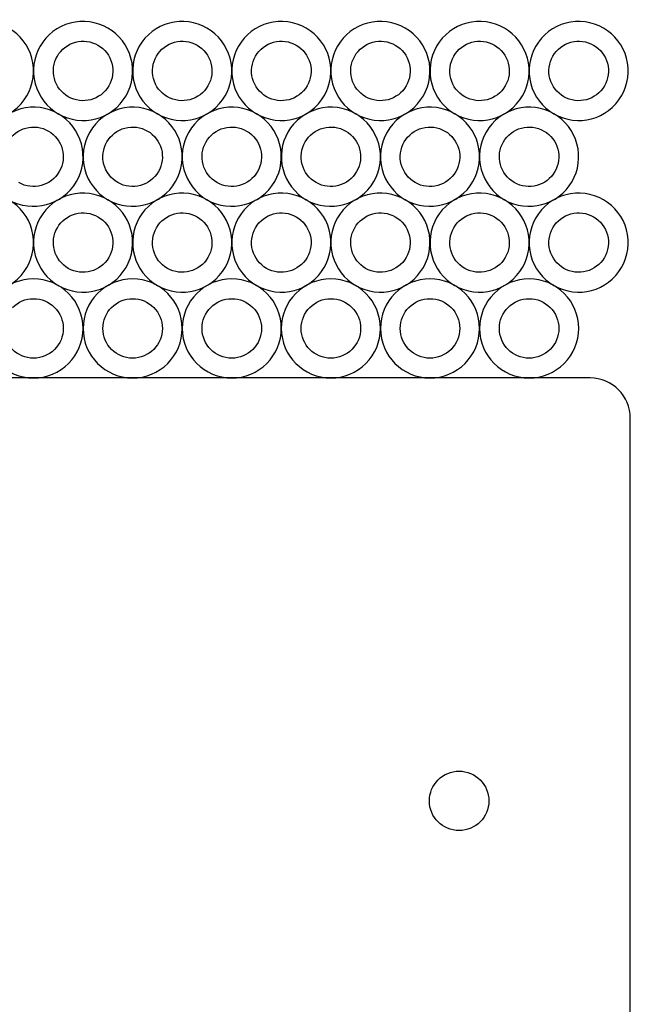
# Model space of a CAD drawing. Extents: x 0.7 to 99.3, y 0 to 99.4.
# Tile 4 of 4: x 68.5 to 99.3, y 49.7 to 99.4. Entities that reach past the tile are written whole.
import ezdxf

# ---------------------------------------------------------------- set-up
doc = ezdxf.new("R2010")
doc.units = 0
doc.layers.get('0').update_dxf_attribs({"linetype": 'CONTINUOUS'})

msp = doc.modelspace()

# ---------------------------------------------------------------- linework, layer by layer
at = {"color": 7}
for p, q in [((69.505432, 98.020433), (69.505432, 98.020433)), ((74.505535, 98.020433), (74.505535, 98.020433)), ((79.505638, 98.020433), (79.505638, 98.020433)), ((84.505741, 98.020433), (84.505741, 98.020433)), ((89.505844, 98.020433), (89.505844, 98.020433)), ((94.505947, 98.020433), (94.505947, 98.020433)), ((70.371375, 97.52048), (70.371375, 97.52048)), ((75.371477, 97.52048), (75.371477, 97.52048)), ((80.37158, 97.52048), (80.37158, 97.52048)), ((85.371683, 97.52048), (85.371683, 97.52048)), ((90.371786, 97.52048), (90.371786, 97.52048)), ((95.371889, 97.52048), (95.371889, 97.52048)), ((72.005469, 93.690227), (72.005469, 93.690227)), ((77.005572, 93.690227), (77.005572, 93.690227)), ((82.005675, 93.690227), (82.005675, 93.690227)), ((87.005778, 93.690227), (87.005778, 93.690227)), ((92.005881, 93.690227), (92.005881, 93.690227)), ((72.871412, 93.190274), (72.871412, 93.190274)), ((77.871515, 93.190274), (77.871515, 93.190274)), ((82.871618, 93.190274), (82.871618, 93.190274)), ((87.871721, 93.190274), (87.871721, 93.190274)), ((92.871823, 93.190274), (92.871823, 93.190274)), ((69.505432, 89.360035), (69.505432, 89.360035)), ((74.505535, 89.360035), (74.505535, 89.360035)), ((79.505638, 89.360035), (79.505638, 89.360035)), ((84.505741, 89.360035), (84.505741, 89.360035)), ((89.505844, 89.360035), (89.505844, 89.360035)), ((94.505947, 89.360035), (94.505947, 89.360035)), ((70.371375, 88.860082), (70.371375, 88.860082)), ((75.371477, 88.860082), (75.371477, 88.860082)), ((80.37158, 88.860082), (80.37158, 88.860082)), ((85.371683, 88.860082), (85.371683, 88.860082)), ((90.371786, 88.860082), (90.371786, 88.860082)), ((95.371889, 88.860082), (95.371889, 88.860082)), ((69.17031, 86.280087), (69.17031, 86.280087)), ((74.170413, 86.280087), (74.170413, 86.280087)), ((79.170516, 86.280087), (79.170516, 86.280087)), ((84.170619, 86.280087), (84.170619, 86.280087)), ((89.170722, 86.280087), (89.170722, 86.280087)), ((94.170825, 86.280087), (94.170825, 86.280087)), ((69.17031, 85.280182), (69.17031, 85.280182)), ((74.170413, 85.280182), (74.170413, 85.280182)), ((79.170516, 85.280182), (79.170516, 85.280182)), ((84.170619, 85.280182), (84.170619, 85.280182)), ((89.170722, 85.280182), (89.170722, 85.280182)), ((94.170825, 85.280182), (94.170825, 85.280182)), ((97.244112, 81.280012), (2.755887, 81.280012)), ((99.275889, 2.031788), (99.275889, 79.247674)), ((90.640002, 61.443966), (90.640002, 61.443966))]:
    msp.add_line(p, q, dxfattribs=at)
for points in [[(72.920925, 98.935611), (72.346662, 99.267258), (71.664159, 99.357155), (71.023605, 99.185519)], [(77.921028, 98.935611), (77.346765, 99.267258), (76.664262, 99.357155), (76.023708, 99.185519)], [(82.921131, 98.935611), (82.346868, 99.267258), (81.664365, 99.357155), (81.023811, 99.185519)], [(87.921234, 98.935611), (87.34697, 99.267258), (86.664468, 99.357155), (86.023914, 99.185519)], [(92.921336, 98.935611), (92.347073, 99.267258), (91.664571, 99.357155), (91.024017, 99.185519)], [(97.921439, 98.935611), (97.347176, 99.267258), (96.664673, 99.357155), (96.02412, 99.185519)], [(69.085501, 97.417448), (68.913961, 98.057928), (68.495012, 98.604029), (67.920822, 98.935611)], [(71.023605, 99.185519), (70.383051, 99.013883), (69.836935, 98.594779), (69.505432, 98.020433)], [(74.085604, 97.417448), (73.914064, 98.057928), (73.495115, 98.604029), (72.920925, 98.935611)], [(76.023708, 99.185519), (75.383154, 99.013883), (74.837038, 98.594779), (74.505535, 98.020433)], [(79.085707, 97.417448), (78.914166, 98.057928), (78.495218, 98.604029), (77.921028, 98.935611)], [(81.023811, 99.185519), (80.383257, 99.013883), (79.837141, 98.594779), (79.505638, 98.020433)], [(84.085809, 97.417448), (83.914269, 98.057928), (83.495321, 98.604029), (82.921131, 98.935611)], [(86.023914, 99.185519), (85.38336, 99.013883), (84.837244, 98.594779), (84.505741, 98.020433)], [(89.085912, 97.417448), (88.914372, 98.057928), (88.495424, 98.604029), (87.921234, 98.935611)], [(91.024017, 99.185519), (90.383463, 99.013883), (89.837347, 98.594779), (89.505844, 98.020433)], [(94.086015, 97.417448), (93.914475, 98.057928), (93.495526, 98.604029), (92.921336, 98.935611)], [(96.02412, 99.185519), (95.383566, 99.013883), (94.837449, 98.594779), (94.505947, 98.020433)], [(99.086118, 97.417448), (98.914578, 98.057928), (98.495629, 98.604029), (97.921439, 98.935611)], [(69.505432, 98.020433), (69.17396, 97.446179), (69.08419, 96.763767), (69.255872, 96.123325)], [(70.371375, 97.52048), (70.570264, 97.865183), (70.897982, 98.116722), (71.282388, 98.219723)], [(71.282388, 98.219723), (71.666794, 98.322724), (72.076376, 98.268745), (72.420971, 98.069668)], [(72.420971, 98.069668), (72.765518, 97.8707), (73.016902, 97.542996), (73.119808, 97.158664)], [(74.505535, 98.020433), (74.174063, 97.446179), (74.084293, 96.763767), (74.255975, 96.123325)], [(75.371477, 97.52048), (75.570367, 97.865183), (75.898085, 98.116722), (76.282491, 98.219723)], [(76.282491, 98.219723), (76.666897, 98.322724), (77.076479, 98.268745), (77.421074, 98.069668)], [(77.421074, 98.069668), (77.765621, 97.8707), (78.017005, 97.542996), (78.11991, 97.158664)], [(79.505638, 98.020433), (79.174166, 97.446179), (79.084396, 96.763767), (79.256078, 96.123325)], [(80.37158, 97.52048), (80.57047, 97.865183), (80.898188, 98.116722), (81.282594, 98.219723)], [(81.282594, 98.219723), (81.667, 98.322724), (82.076582, 98.268745), (82.421177, 98.069668)], [(82.421177, 98.069668), (82.765724, 97.8707), (83.017107, 97.542996), (83.120013, 97.158664)], [(84.505741, 98.020433), (84.174269, 97.446179), (84.084499, 96.763767), (84.256181, 96.123325)], [(85.371683, 97.52048), (85.570572, 97.865183), (85.898291, 98.116722), (86.282697, 98.219723)], [(86.282697, 98.219723), (86.667103, 98.322724), (87.076685, 98.268745), (87.42128, 98.069668)], [(87.42128, 98.069668), (87.765827, 97.8707), (88.01721, 97.542996), (88.120116, 97.158664)], [(89.505844, 98.020433), (89.174372, 97.446179), (89.084602, 96.763767), (89.256284, 96.123325)], [(90.371786, 97.52048), (90.570675, 97.865183), (90.898394, 98.116722), (91.2828, 98.219723)], [(91.2828, 98.219723), (91.667206, 98.322724), (92.076788, 98.268745), (92.421383, 98.069668)], [(92.421383, 98.069668), (92.76593, 97.8707), (93.017313, 97.542996), (93.120219, 97.158664)], [(94.505947, 98.020433), (94.174474, 97.446179), (94.084705, 96.763767), (94.256387, 96.123325)], [(95.371889, 97.52048), (95.570778, 97.865183), (95.898497, 98.116722), (96.282903, 98.219723)], [(96.282903, 98.219723), (96.667309, 98.322724), (97.076891, 98.268745), (97.421486, 98.069668)], [(97.421486, 98.069668), (97.766033, 97.8707), (98.017416, 97.542996), (98.120322, 97.158664)], [(68.835521, 95.520395), (69.16712, 96.094575), (69.257041, 96.776967), (69.085501, 97.417448)], [(70.221667, 96.382109), (70.11862, 96.766404), (70.172472, 97.175895), (70.371375, 97.52048)], [(73.835624, 95.520395), (74.167223, 96.094575), (74.257144, 96.776967), (74.085604, 97.417448)], [(75.22177, 96.382109), (75.118723, 96.766404), (75.172575, 97.175895), (75.371477, 97.52048)], [(78.835727, 95.520395), (79.167326, 96.094575), (79.257247, 96.776967), (79.085707, 97.417448)], [(80.221873, 96.382109), (80.118826, 96.766404), (80.172678, 97.175895), (80.37158, 97.52048)], [(83.83583, 95.520395), (84.167429, 96.094575), (84.25735, 96.776967), (84.085809, 97.417448)], [(85.221976, 96.382109), (85.118929, 96.766404), (85.172781, 97.175895), (85.371683, 97.52048)], [(88.835933, 95.520395), (89.167532, 96.094575), (89.257453, 96.776967), (89.085912, 97.417448)], [(90.222079, 96.382109), (90.119032, 96.766404), (90.172884, 97.175895), (90.371786, 97.52048)], [(93.836036, 95.520395), (94.167635, 96.094575), (94.257555, 96.776967), (94.086015, 97.417448)], [(95.222182, 96.382109), (95.119135, 96.766404), (95.172987, 97.175895), (95.371889, 97.52048)], [(98.836139, 95.520395), (99.167738, 96.094575), (99.257658, 96.776967), (99.086118, 97.417448)], [(73.119808, 97.158664), (73.222714, 96.774331), (73.168711, 96.36486), (72.969682, 96.020348)], [(78.11991, 97.158664), (78.222816, 96.774331), (78.168814, 96.36486), (77.969785, 96.020348)], [(83.120013, 97.158664), (83.222919, 96.774331), (83.168917, 96.36486), (82.969887, 96.020348)], [(88.120116, 97.158664), (88.223022, 96.774331), (88.169019, 96.36486), (87.96999, 96.020348)], [(93.120219, 97.158664), (93.223125, 96.774331), (93.169122, 96.36486), (92.970093, 96.020348)], [(98.120322, 97.158664), (98.223228, 96.774331), (98.169225, 96.36486), (97.970196, 96.020348)], [(70.920839, 95.471362), (70.576218, 95.670204), (70.324715, 95.997815), (70.221667, 96.382109)], [(75.920941, 95.471362), (75.576321, 95.670204), (75.324818, 95.997815), (75.22177, 96.382109)], [(80.921044, 95.471362), (80.576424, 95.670204), (80.32492, 95.997815), (80.221873, 96.382109)], [(85.921147, 95.471362), (85.576527, 95.670204), (85.325023, 95.997815), (85.221976, 96.382109)], [(90.92125, 95.471362), (90.57663, 95.670204), (90.325126, 95.997815), (90.222079, 96.382109)], [(95.921353, 95.471362), (95.576733, 95.670204), (95.325229, 95.997815), (95.222182, 96.382109)], [(69.255872, 96.123325), (69.427554, 95.482883), (69.846624, 94.936874), (70.420888, 94.605419)], [(72.969682, 96.020348), (72.555455, 95.303045), (71.63822, 95.057273), (70.920839, 95.471362)], [(74.255975, 96.123325), (74.427657, 95.482883), (74.846727, 94.936874), (75.42099, 94.605419)], [(77.969785, 96.020348), (77.555558, 95.303045), (76.638323, 95.057273), (75.920941, 95.471362)], [(79.256078, 96.123325), (79.42776, 95.482883), (79.84683, 94.936874), (80.421093, 94.605419)], [(82.969887, 96.020348), (82.555661, 95.303045), (81.638426, 95.057273), (80.921044, 95.471362)], [(84.256181, 96.123325), (84.427863, 95.482883), (84.846933, 94.936874), (85.421196, 94.605419)], [(87.96999, 96.020348), (87.555764, 95.303045), (86.638529, 95.057273), (85.921147, 95.471362)], [(89.256284, 96.123325), (89.427966, 95.482883), (89.847036, 94.936874), (90.421299, 94.605419)], [(92.970093, 96.020348), (92.555867, 95.303045), (91.638632, 95.057273), (90.92125, 95.471362)], [(94.256387, 96.123325), (94.428069, 95.482883), (94.847139, 94.936874), (95.421402, 94.605419)], [(97.970196, 96.020348), (97.55597, 95.303045), (96.638735, 95.057273), (95.921353, 95.471362)], [(65.420785, 94.605419), (66.61642, 93.915271), (68.145144, 94.324892), (68.835521, 95.520395)], [(70.420888, 94.605419), (71.616523, 93.915271), (73.145247, 94.324892), (73.835624, 95.520395)], [(75.42099, 94.605419), (76.616626, 93.915271), (78.14535, 94.324892), (78.835727, 95.520395)], [(80.421093, 94.605419), (81.616729, 93.915271), (83.145453, 94.324892), (83.83583, 95.520395)], [(85.421196, 94.605419), (86.616832, 93.915271), (88.145556, 94.324892), (88.835933, 95.520395)], [(90.421299, 94.605419), (91.616935, 93.915271), (93.145659, 94.324892), (93.836036, 95.520395)], [(95.421402, 94.605419), (96.617038, 93.915271), (98.145762, 94.324892), (98.836139, 95.520395)], [(70.420859, 94.605405), (69.846596, 94.937052), (69.164093, 95.026949), (68.52354, 94.855313)], [(75.420962, 94.605405), (74.846699, 94.937052), (74.164196, 95.026949), (73.523642, 94.855313)], [(80.421065, 94.605405), (79.846802, 94.937052), (79.164299, 95.026949), (78.523745, 94.855313)], [(85.421168, 94.605405), (84.846905, 94.937052), (84.164402, 95.026949), (83.523848, 94.855313)], [(90.421271, 94.605405), (89.847008, 94.937052), (89.164505, 95.026949), (88.523951, 94.855313)], [(95.421374, 94.605405), (94.847111, 94.937052), (94.164608, 95.026949), (93.524054, 94.855313)], [(68.52354, 94.855313), (67.882986, 94.683677), (67.336869, 94.264573), (67.005367, 93.690227)], [(71.585538, 93.087241), (71.413998, 93.727722), (70.995049, 94.273823), (70.420859, 94.605405)], [(73.523642, 94.855313), (72.883089, 94.683677), (72.336972, 94.264573), (72.005469, 93.690227)], [(76.585641, 93.087241), (76.414101, 93.727722), (75.995152, 94.273823), (75.420962, 94.605405)], [(78.523745, 94.855313), (77.883192, 94.683677), (77.337075, 94.264573), (77.005572, 93.690227)], [(81.585744, 93.087241), (81.414204, 93.727722), (80.995255, 94.273823), (80.421065, 94.605405)], [(83.523848, 94.855313), (82.883294, 94.683677), (82.337178, 94.264573), (82.005675, 93.690227)], [(86.585847, 93.087241), (86.414307, 93.727722), (85.995358, 94.273823), (85.421168, 94.605405)], [(88.523951, 94.855313), (87.883397, 94.683677), (87.337281, 94.264573), (87.005778, 93.690227)], [(91.58595, 93.087241), (91.41441, 93.727722), (90.995461, 94.273823), (90.421271, 94.605405)], [(93.524054, 94.855313), (92.8835, 94.683677), (92.337384, 94.264573), (92.005881, 93.690227)], [(96.586053, 93.087241), (96.414512, 93.727722), (95.995564, 94.273823), (95.421374, 94.605405)], [(68.782323, 93.889517), (69.166729, 93.992518), (69.576311, 93.938539), (69.920906, 93.739462)], [(73.782426, 93.889517), (74.166832, 93.992518), (74.576414, 93.938539), (74.921008, 93.739462)], [(78.782529, 93.889517), (79.166935, 93.992518), (79.576517, 93.938539), (79.921111, 93.739462)], [(83.782632, 93.889517), (84.167038, 93.992518), (84.576619, 93.938539), (84.921214, 93.739462)], [(88.782734, 93.889517), (89.16714, 93.992518), (89.576722, 93.938539), (89.921317, 93.739462)], [(93.782837, 93.889517), (94.167243, 93.992518), (94.576825, 93.938539), (94.92142, 93.739462)], [(67.871309, 93.190274), (68.070198, 93.534977), (68.397917, 93.786516), (68.782323, 93.889517)], [(69.920906, 93.739462), (70.265453, 93.540494), (70.516836, 93.21279), (70.619742, 92.828458)], [(72.005469, 93.690227), (71.673997, 93.115973), (71.584228, 92.433561), (71.75591, 91.793119)], [(72.871412, 93.190274), (73.070301, 93.534977), (73.39802, 93.786516), (73.782426, 93.889517)], [(74.921008, 93.739462), (75.265556, 93.540494), (75.516939, 93.21279), (75.619845, 92.828458)], [(77.005572, 93.690227), (76.6741, 93.115973), (76.584331, 92.433561), (76.756013, 91.793119)], [(77.871515, 93.190274), (78.070404, 93.534977), (78.398123, 93.786516), (78.782529, 93.889517)], [(79.921111, 93.739462), (80.265659, 93.540494), (80.517042, 93.21279), (80.619948, 92.828458)], [(82.005675, 93.690227), (81.674203, 93.115973), (81.584434, 92.433561), (81.756116, 91.793119)], [(82.871618, 93.190274), (83.070507, 93.534977), (83.398225, 93.786516), (83.782632, 93.889517)], [(84.921214, 93.739462), (85.265761, 93.540494), (85.517145, 93.21279), (85.620051, 92.828458)], [(87.005778, 93.690227), (86.674306, 93.115973), (86.584536, 92.433561), (86.756218, 91.793119)], [(87.871721, 93.190274), (88.07061, 93.534977), (88.398328, 93.786516), (88.782734, 93.889517)], [(89.921317, 93.739462), (90.265864, 93.540494), (90.517248, 93.21279), (90.620154, 92.828458)], [(92.005881, 93.690227), (91.674409, 93.115973), (91.584639, 92.433561), (91.756321, 91.793119)], [(92.871823, 93.190274), (93.070713, 93.534977), (93.398431, 93.786516), (93.782837, 93.889517)], [(94.92142, 93.739462), (95.265967, 93.540494), (95.517351, 93.21279), (95.620257, 92.828458)], [(71.335559, 91.190189), (71.667158, 91.764369), (71.757078, 92.446761), (71.585538, 93.087241)], [(72.721705, 92.051903), (72.618657, 92.436198), (72.67251, 92.845689), (72.871412, 93.190274)], [(76.335661, 91.190189), (76.667261, 91.764369), (76.757181, 92.446761), (76.585641, 93.087241)], [(77.721808, 92.051903), (77.61876, 92.436198), (77.672612, 92.845689), (77.871515, 93.190274)], [(81.335764, 91.190189), (81.667363, 91.764369), (81.757284, 92.446761), (81.585744, 93.087241)], [(82.72191, 92.051903), (82.618863, 92.436198), (82.672715, 92.845689), (82.871618, 93.190274)], [(86.335867, 91.190189), (86.667466, 91.764369), (86.757387, 92.446761), (86.585847, 93.087241)], [(87.722013, 92.051903), (87.618966, 92.436198), (87.672818, 92.845689), (87.871721, 93.190274)], [(91.33597, 91.190189), (91.667569, 91.764369), (91.75749, 92.446761), (91.58595, 93.087241)], [(92.722116, 92.051903), (92.619069, 92.436198), (92.672921, 92.845689), (92.871823, 93.190274)], [(96.336073, 91.190189), (96.667672, 91.764369), (96.757593, 92.446761), (96.586053, 93.087241)], [(70.619742, 92.828458), (70.722648, 92.444125), (70.668645, 92.034654), (70.469616, 91.690142)], [(75.619845, 92.828458), (75.722751, 92.444125), (75.668748, 92.034654), (75.469719, 91.690142)], [(80.619948, 92.828458), (80.722854, 92.444125), (80.668851, 92.034654), (80.469822, 91.690142)], [(85.620051, 92.828458), (85.722957, 92.444125), (85.668954, 92.034654), (85.469925, 91.690142)], [(90.620154, 92.828458), (90.72306, 92.444125), (90.669057, 92.034654), (90.470028, 91.690142)], [(95.620257, 92.828458), (95.723162, 92.444125), (95.66916, 92.034654), (95.470131, 91.690142)], [(73.420876, 91.141156), (73.076256, 91.339998), (72.824752, 91.667609), (72.721705, 92.051903)], [(78.420979, 91.141156), (78.076359, 91.339998), (77.824855, 91.667609), (77.721808, 92.051903)], [(83.421082, 91.141156), (83.076461, 91.339998), (82.824958, 91.667609), (82.72191, 92.051903)], [(88.421185, 91.141156), (88.076564, 91.339998), (87.825061, 91.667609), (87.722013, 92.051903)], [(93.421287, 91.141156), (93.076667, 91.339998), (92.825163, 91.667609), (92.722116, 92.051903)], [(70.469616, 91.690142), (70.05539, 90.972839), (69.138155, 90.727067), (68.420773, 91.141156)], [(71.75591, 91.793119), (71.927592, 91.152677), (72.346661, 90.606668), (72.920925, 90.275213)], [(75.469719, 91.690142), (75.055493, 90.972839), (74.138258, 90.727067), (73.420876, 91.141156)], [(76.756013, 91.793119), (76.927695, 91.152677), (77.346764, 90.606668), (77.921028, 90.275213)], [(80.469822, 91.690142), (80.055596, 90.972839), (79.13836, 90.727067), (78.420979, 91.141156)], [(81.756116, 91.793119), (81.927798, 91.152677), (82.346867, 90.606668), (82.921131, 90.275213)], [(85.469925, 91.690142), (85.055699, 90.972839), (84.138463, 90.727067), (83.421082, 91.141156)], [(86.756218, 91.793119), (86.9279, 91.152677), (87.34697, 90.606668), (87.921234, 90.275213)], [(90.470028, 91.690142), (90.055801, 90.972839), (89.138566, 90.727067), (88.421185, 91.141156)], [(91.756321, 91.793119), (91.928003, 91.152677), (92.347073, 90.606668), (92.921336, 90.275213)], [(95.470131, 91.690142), (95.055904, 90.972839), (94.138669, 90.727067), (93.421287, 91.141156)], [(67.920822, 90.275213), (69.116458, 89.585065), (70.645182, 89.994686), (71.335559, 91.190189)], [(72.920925, 90.275213), (74.116561, 89.585065), (75.645285, 89.994686), (76.335661, 91.190189)], [(77.921028, 90.275213), (79.116664, 89.585065), (80.645387, 89.994686), (81.335764, 91.190189)], [(82.921131, 90.275213), (84.116766, 89.585065), (85.64549, 89.994686), (86.335867, 91.190189)], [(87.921234, 90.275213), (89.116869, 89.585065), (90.645593, 89.994686), (91.33597, 91.190189)], [(92.921336, 90.275213), (94.116972, 89.585065), (95.645696, 89.994686), (96.336073, 91.190189)], [(71.023605, 90.525121), (70.383051, 90.353486), (69.836935, 89.934381), (69.505432, 89.360035)], [(72.920925, 90.275213), (72.346662, 90.60686), (71.664159, 90.696757), (71.023605, 90.525121)], [(76.023708, 90.525121), (75.383154, 90.353486), (74.837038, 89.934381), (74.505535, 89.360035)], [(77.921028, 90.275213), (77.346765, 90.60686), (76.664262, 90.696757), (76.023708, 90.525121)], [(81.023811, 90.525121), (80.383257, 90.353486), (79.837141, 89.934381), (79.505638, 89.360035)], [(82.921131, 90.275213), (82.346868, 90.60686), (81.664365, 90.696757), (81.023811, 90.525121)], [(86.023914, 90.525121), (85.38336, 90.353486), (84.837244, 89.934381), (84.505741, 89.360035)], [(87.921234, 90.275213), (87.34697, 90.60686), (86.664468, 90.696757), (86.023914, 90.525121)], [(91.024017, 90.525121), (90.383463, 90.353486), (89.837347, 89.934381), (89.505844, 89.360035)], [(92.921336, 90.275213), (92.347073, 90.60686), (91.664571, 90.696757), (91.024017, 90.525121)], [(96.02412, 90.525121), (95.383566, 90.353486), (94.837449, 89.934381), (94.505947, 89.360035)], [(97.921439, 90.275213), (97.347176, 90.60686), (96.664673, 90.696757), (96.02412, 90.525121)], [(69.085501, 88.75705), (68.913961, 89.39753), (68.495012, 89.943631), (67.920822, 90.275213)], [(74.085604, 88.75705), (73.914064, 89.39753), (73.495115, 89.943631), (72.920925, 90.275213)], [(79.085707, 88.75705), (78.914166, 89.39753), (78.495218, 89.943631), (77.921028, 90.275213)], [(84.08581, 88.75705), (83.914269, 89.39753), (83.495321, 89.943631), (82.921131, 90.275213)], [(89.085912, 88.75705), (88.914372, 89.39753), (88.495424, 89.943631), (87.921234, 90.275213)], [(94.086015, 88.75705), (93.914475, 89.39753), (93.495526, 89.943631), (92.921336, 90.275213)], [(99.086118, 88.75705), (98.914578, 89.39753), (98.495629, 89.943631), (97.921439, 90.275213)], [(70.371375, 88.860082), (70.570264, 89.204786), (70.897982, 89.456324), (71.282388, 89.559325)], [(71.282388, 89.559325), (71.666794, 89.662327), (72.076376, 89.608347), (72.420971, 89.40927)], [(75.371477, 88.860082), (75.570367, 89.204786), (75.898085, 89.456324), (76.282491, 89.559325)], [(76.282491, 89.559325), (76.666897, 89.662327), (77.076479, 89.608347), (77.421074, 89.40927)], [(80.37158, 88.860082), (80.57047, 89.204786), (80.898188, 89.456324), (81.282594, 89.559325)], [(81.282594, 89.559325), (81.667, 89.662327), (82.076582, 89.608347), (82.421177, 89.40927)], [(85.371683, 88.860082), (85.570572, 89.204786), (85.898291, 89.456324), (86.282697, 89.559325)], [(86.282697, 89.559325), (86.667103, 89.662327), (87.076685, 89.608347), (87.42128, 89.40927)], [(90.371786, 88.860082), (90.570675, 89.204786), (90.898394, 89.456324), (91.2828, 89.559325)], [(91.2828, 89.559325), (91.667206, 89.662327), (92.076788, 89.608347), (92.421383, 89.40927)], [(95.371889, 88.860082), (95.570778, 89.204786), (95.898497, 89.456324), (96.282903, 89.559325)], [(96.282903, 89.559325), (96.667309, 89.662327), (97.076891, 89.608347), (97.421486, 89.40927)], [(69.505432, 89.360035), (69.17396, 88.785781), (69.08419, 88.103369), (69.255872, 87.462927)], [(72.420971, 89.40927), (72.765518, 89.210302), (73.016902, 88.882599), (73.119808, 88.498266)], [(74.505535, 89.360035), (74.174063, 88.785781), (74.084293, 88.103369), (74.255975, 87.462927)], [(77.421074, 89.40927), (77.765621, 89.210302), (78.017005, 88.882599), (78.119911, 88.498266)], [(79.505638, 89.360035), (79.174166, 88.785781), (79.084396, 88.103369), (79.256078, 87.462927)], [(82.421177, 89.40927), (82.765724, 89.210302), (83.017107, 88.882599), (83.120013, 88.498266)], [(84.505741, 89.360035), (84.174269, 88.785781), (84.084499, 88.103369), (84.256181, 87.462927)], [(87.42128, 89.40927), (87.765827, 89.210302), (88.01721, 88.882599), (88.120116, 88.498266)], [(89.505844, 89.360035), (89.174372, 88.785781), (89.084602, 88.103369), (89.256284, 87.462927)], [(92.421383, 89.40927), (92.76593, 89.210302), (93.017313, 88.882599), (93.120219, 88.498266)], [(94.505947, 89.360035), (94.174474, 88.785781), (94.084705, 88.103369), (94.256387, 87.462927)], [(97.421486, 89.40927), (97.766033, 89.210302), (98.017416, 88.882599), (98.120322, 88.498266)], [(68.835521, 86.859997), (69.16712, 87.434178), (69.257041, 88.11657), (69.085501, 88.75705)], [(70.221667, 87.721711), (70.11862, 88.106006), (70.172472, 88.515497), (70.371375, 88.860082)], [(73.119808, 88.498266), (73.222714, 88.113933), (73.168711, 87.704462), (72.969682, 87.35995)], [(73.835624, 86.859997), (74.167223, 87.434178), (74.257144, 88.11657), (74.085604, 88.75705)], [(75.22177, 87.721711), (75.118723, 88.106006), (75.172575, 88.515497), (75.371477, 88.860082)], [(78.119911, 88.498266), (78.222816, 88.113933), (78.168814, 87.704462), (77.969785, 87.35995)], [(78.835727, 86.859997), (79.167326, 87.434178), (79.257247, 88.11657), (79.085707, 88.75705)], [(80.221873, 87.721711), (80.118826, 88.106006), (80.172678, 88.515497), (80.37158, 88.860082)], [(83.120013, 88.498266), (83.222919, 88.113933), (83.168917, 87.704462), (82.969887, 87.35995)], [(83.83583, 86.859997), (84.167429, 87.434178), (84.25735, 88.11657), (84.08581, 88.75705)], [(85.221976, 87.721711), (85.118929, 88.106006), (85.172781, 88.515497), (85.371683, 88.860082)], [(88.120116, 88.498266), (88.223022, 88.113933), (88.169019, 87.704462), (87.96999, 87.35995)], [(88.835933, 86.859997), (89.167532, 87.434178), (89.257453, 88.11657), (89.085912, 88.75705)], [(90.222079, 87.721711), (90.119032, 88.106006), (90.172884, 88.515497), (90.371786, 88.860082)], [(93.120219, 88.498266), (93.223125, 88.113933), (93.169122, 87.704462), (92.970093, 87.35995)], [(93.836036, 86.859997), (94.167635, 87.434178), (94.257555, 88.11657), (94.086015, 88.75705)], [(95.222182, 87.721711), (95.119134, 88.106006), (95.172987, 88.515497), (95.371889, 88.860082)], [(98.120322, 88.498266), (98.223228, 88.113933), (98.169225, 87.704462), (97.970196, 87.35995)], [(98.836139, 86.859997), (99.167738, 87.434178), (99.257658, 88.11657), (99.086118, 88.75705)], [(69.255872, 87.462927), (69.427554, 86.822485), (69.846624, 86.276476), (70.420888, 85.945021)], [(70.920839, 86.810964), (70.576218, 87.009806), (70.324715, 87.337417), (70.221667, 87.721711)], [(74.255975, 87.462927), (74.427657, 86.822485), (74.846727, 86.276476), (75.42099, 85.945021)], [(75.920941, 86.810964), (75.576321, 87.009806), (75.324817, 87.337417), (75.22177, 87.721711)], [(79.256078, 87.462927), (79.42776, 86.822485), (79.84683, 86.276476), (80.421093, 85.945021)], [(80.921044, 86.810964), (80.576424, 87.009806), (80.32492, 87.337417), (80.221873, 87.721711)], [(84.256181, 87.462927), (84.427863, 86.822485), (84.846933, 86.276476), (85.421196, 85.945021)], [(85.921147, 86.810964), (85.576527, 87.009806), (85.325023, 87.337417), (85.221976, 87.721711)], [(89.256284, 87.462927), (89.427966, 86.822485), (89.847036, 86.276476), (90.421299, 85.945021)], [(90.92125, 86.810964), (90.57663, 87.009806), (90.325126, 87.337417), (90.222079, 87.721711)], [(94.256387, 87.462927), (94.428069, 86.822485), (94.847139, 86.276476), (95.421402, 85.945021)], [(95.921353, 86.810964), (95.576733, 87.009806), (95.325229, 87.337417), (95.222182, 87.721711)], [(72.969682, 87.35995), (72.555455, 86.642647), (71.63822, 86.396875), (70.920839, 86.810964)], [(77.969785, 87.35995), (77.555558, 86.642647), (76.638323, 86.396875), (75.920941, 86.810964)], [(82.969887, 87.35995), (82.555661, 86.642647), (81.638426, 86.396875), (80.921044, 86.810964)], [(87.96999, 87.35995), (87.555764, 86.642647), (86.638529, 86.396875), (85.921147, 86.810964)], [(92.970093, 87.35995), (92.555867, 86.642647), (91.638632, 86.396875), (90.92125, 86.810964)], [(97.970196, 87.35995), (97.55597, 86.642647), (96.638735, 86.396875), (95.921353, 86.810964)], [(65.420785, 85.945021), (66.61642, 85.254874), (68.145144, 85.664494), (68.835521, 86.859997)], [(70.420888, 85.945021), (71.616523, 85.254874), (73.145247, 85.664494), (73.835624, 86.859997)], [(75.42099, 85.945021), (76.616626, 85.254874), (78.14535, 85.664494), (78.835727, 86.859997)], [(80.421093, 85.945021), (81.616729, 85.254874), (83.145453, 85.664494), (83.83583, 86.859997)], [(85.421196, 85.945021), (86.616832, 85.254874), (88.145556, 85.664494), (88.835933, 86.859997)], [(90.421299, 85.945021), (91.616935, 85.254874), (93.145659, 85.664494), (93.836036, 86.859997)], [(95.421402, 85.945021), (96.617038, 85.254874), (98.145762, 85.664494), (98.836139, 86.859997)], [(69.17031, 86.280087), (68.507256, 86.280024), (67.871385, 86.01656), (67.402587, 85.547658)], [(70.938391, 85.547854), (70.469473, 86.016772), (69.83346, 86.28017), (69.17031, 86.280087)], [(74.170413, 86.280087), (73.507359, 86.280024), (72.871488, 86.01656), (72.40269, 85.547658)], [(75.938494, 85.547854), (75.469576, 86.016772), (74.833563, 86.28017), (74.170413, 86.280087)], [(79.170516, 86.280087), (78.507462, 86.280024), (77.871591, 86.01656), (77.402793, 85.547658)], [(80.938597, 85.547854), (80.469679, 86.016772), (79.833666, 86.28017), (79.170516, 86.280087)], [(84.170619, 86.280087), (83.507565, 86.280024), (82.871694, 86.01656), (82.402896, 85.547658)], [(85.9387, 85.547854), (85.469782, 86.016772), (84.833769, 86.28017), (84.170619, 86.280087)], [(89.170722, 86.280087), (88.507668, 86.280024), (87.871797, 86.01656), (87.402998, 85.547658)], [(90.938803, 85.547854), (90.469885, 86.016772), (89.833872, 86.28017), (89.170722, 86.280087)], [(94.170825, 86.280087), (93.50777, 86.280024), (92.8719, 86.01656), (92.403101, 85.547658)], [(95.938905, 85.547854), (95.469988, 86.016772), (94.833975, 86.28017), (94.170825, 86.280087)], [(71.670624, 83.779773), (71.670707, 84.442923), (71.407309, 85.078936), (70.938391, 85.547854)], [(72.40269, 85.547658), (71.933891, 85.078756), (71.670569, 84.442827), (71.670652, 83.779773)], [(76.670727, 83.779773), (76.67081, 84.442923), (76.407412, 85.078936), (75.938494, 85.547854)], [(77.402793, 85.547658), (76.933994, 85.078756), (76.670672, 84.442827), (76.670755, 83.779773)], [(81.67083, 83.779773), (81.670913, 84.442923), (81.407515, 85.078936), (80.938597, 85.547854)], [(82.402896, 85.547658), (81.934097, 85.078756), (81.670775, 84.442827), (81.670858, 83.779773)], [(86.670933, 83.779773), (86.671016, 84.442923), (86.407618, 85.078936), (85.9387, 85.547854)], [(87.402998, 85.547658), (86.9342, 85.078756), (86.670878, 84.442827), (86.670961, 83.779773)], [(91.671036, 83.779773), (91.671119, 84.442923), (91.40772, 85.078936), (90.938803, 85.547854)], [(92.403101, 85.547658), (91.934303, 85.078756), (91.670981, 84.442827), (91.671064, 83.779773)], [(96.671138, 83.779773), (96.671222, 84.442923), (96.407823, 85.078936), (95.938905, 85.547854)], [(68.109598, 84.840647), (68.390884, 85.122036), (68.772439, 85.280144), (69.17031, 85.280182)], [(69.17031, 85.280182), (69.568277, 85.280291), (69.949975, 85.122247), (70.231379, 84.840842)], [(73.109701, 84.840647), (73.390986, 85.122036), (73.772542, 85.280144), (74.170413, 85.280182)], [(74.170413, 85.280182), (74.568379, 85.280291), (74.950077, 85.122247), (75.231482, 84.840842)], [(78.109804, 84.840647), (78.391089, 85.122036), (78.772645, 85.280144), (79.170516, 85.280182)], [(79.170516, 85.280182), (79.568482, 85.280291), (79.95018, 85.122247), (80.231585, 84.840842)], [(83.109907, 84.840647), (83.391192, 85.122036), (83.772748, 85.280144), (84.170619, 85.280182)], [(84.170619, 85.280182), (84.568585, 85.280291), (84.950283, 85.122247), (85.231688, 84.840842)], [(88.11001, 84.840647), (88.391295, 85.122036), (88.772851, 85.280144), (89.170722, 85.280182)], [(89.170722, 85.280182), (89.568688, 85.280291), (89.950386, 85.122247), (90.231791, 84.840842)], [(93.110113, 84.840647), (93.391398, 85.122036), (93.772954, 85.280144), (94.170825, 85.280182)], [(94.170825, 85.280182), (94.568791, 85.280291), (94.950489, 85.122247), (95.231894, 84.840842)], [(70.231379, 84.840842), (70.512784, 84.559438), (70.670828, 84.17774), (70.670719, 83.779773)], [(72.670557, 83.779773), (72.670449, 84.177644), (72.828416, 84.559258), (73.109701, 84.840647)], [(75.231482, 84.840842), (75.512887, 84.559438), (75.670931, 84.17774), (75.670822, 83.779773)], [(77.67066, 83.779773), (77.670551, 84.177644), (77.828519, 84.559258), (78.109804, 84.840647)], [(80.231585, 84.840842), (80.51299, 84.559438), (80.671033, 84.17774), (80.670925, 83.779773)], [(82.670763, 83.779773), (82.670654, 84.177644), (82.828622, 84.559258), (83.109907, 84.840647)], [(85.231688, 84.840842), (85.513093, 84.559438), (85.671136, 84.17774), (85.671028, 83.779773)], [(87.670866, 83.779773), (87.670757, 84.177644), (87.828725, 84.559258), (88.11001, 84.840647)], [(90.231791, 84.840842), (90.513196, 84.559438), (90.671239, 84.17774), (90.671131, 83.779773)], [(92.670969, 83.779773), (92.67086, 84.177644), (92.828828, 84.559258), (93.110113, 84.840647)], [(95.231894, 84.840842), (95.513299, 84.559438), (95.671342, 84.17774), (95.671234, 83.779773)], [(66.670549, 83.779773), (66.670681, 82.399248), (67.789785, 81.280144), (69.17031, 81.280012)], [(69.17031, 82.279917), (68.341996, 82.279997), (67.670534, 82.951458), (67.670454, 83.779773)], [(70.670719, 83.779773), (70.670681, 83.381902), (70.512573, 83.000347), (70.231184, 82.719061)], [(70.938195, 82.01205), (71.407097, 82.480848), (71.670561, 83.116719), (71.670624, 83.779773)], [(71.670652, 83.779773), (71.670784, 82.399248), (72.789888, 81.280144), (74.170413, 81.280012)], [(74.170413, 82.279917), (73.342098, 82.279997), (72.670637, 82.951458), (72.670557, 83.779773)], [(75.670822, 83.779773), (75.670784, 83.381902), (75.512676, 83.000347), (75.231287, 82.719061)], [(75.938298, 82.01205), (76.4072, 82.480848), (76.670663, 83.116719), (76.670727, 83.779773)], [(76.670755, 83.779773), (76.670887, 82.399248), (77.789991, 81.280144), (79.170516, 81.280012)], [(79.170516, 82.279917), (78.342201, 82.279997), (77.67074, 82.951458), (77.67066, 83.779773)], [(80.670925, 83.779773), (80.670887, 83.381902), (80.512778, 83.000347), (80.23139, 82.719061)], [(80.938401, 82.01205), (81.407303, 82.480848), (81.670766, 83.116719), (81.67083, 83.779773)], [(81.670858, 83.779773), (81.67099, 82.399248), (82.790094, 81.280144), (84.170619, 81.280012)], [(84.170619, 82.279917), (83.342304, 82.279997), (82.670842, 82.951458), (82.670763, 83.779773)], [(85.671028, 83.779773), (85.67099, 83.381902), (85.512881, 83.000347), (85.231492, 82.719061)], [(85.938504, 82.01205), (86.407406, 82.480848), (86.670869, 83.116719), (86.670933, 83.779773)], [(86.670961, 83.779773), (86.671093, 82.399248), (87.790197, 81.280144), (89.170722, 81.280012)], [(89.170722, 82.279917), (88.342407, 82.279997), (87.670945, 82.951458), (87.670866, 83.779773)], [(90.671131, 83.779773), (90.671093, 83.381902), (90.512984, 83.000347), (90.231595, 82.719061)], [(90.938607, 82.01205), (91.407509, 82.480848), (91.670972, 83.116719), (91.671036, 83.779773)], [(91.671064, 83.779773), (91.671196, 82.399248), (92.7903, 81.280144), (94.170825, 81.280012)], [(94.170825, 82.279917), (93.34251, 82.279997), (92.671048, 82.951458), (92.670969, 83.779773)], [(95.671234, 83.779773), (95.671195, 83.381902), (95.513087, 83.000347), (95.231698, 82.719061)], [(95.93871, 82.01205), (96.407612, 82.480848), (96.671075, 83.116719), (96.671138, 83.779773)], [(70.231184, 82.719061), (69.949795, 82.437776), (69.568181, 82.279809), (69.17031, 82.279917)], [(75.231287, 82.719061), (74.949898, 82.437776), (74.568284, 82.279809), (74.170413, 82.279917)], [(80.23139, 82.719061), (79.950001, 82.437776), (79.568387, 82.279809), (79.170516, 82.279917)], [(85.231492, 82.719061), (84.950104, 82.437776), (84.568489, 82.279809), (84.170619, 82.279917)], [(90.231595, 82.719061), (89.950206, 82.437776), (89.568592, 82.279809), (89.170722, 82.279917)], [(95.231698, 82.719061), (94.950309, 82.437776), (94.568695, 82.279809), (94.170825, 82.279917)], [(69.17031, 81.280012), (69.833364, 81.279929), (70.469293, 81.543252), (70.938195, 82.01205)], [(74.170413, 81.280012), (74.833467, 81.279929), (75.469396, 81.543252), (75.938298, 82.01205)], [(79.170516, 81.280012), (79.83357, 81.279929), (80.469499, 81.543252), (80.938401, 82.01205)], [(84.170619, 81.280012), (84.833673, 81.279929), (85.469602, 81.543252), (85.938504, 82.01205)], [(89.170722, 81.280012), (89.833776, 81.279929), (90.469705, 81.543252), (90.938607, 82.01205)], [(94.170825, 81.280012), (94.833879, 81.279929), (95.469808, 81.543252), (95.93871, 82.01205)], [(99.275889, 79.247674), (99.275889, 80.373402), (98.36984, 81.280012), (97.244112, 81.280012)], [(89.579289, 61.004432), (89.860575, 61.285821), (90.242131, 61.443928), (90.640002, 61.443966)], [(90.640002, 61.443966), (91.037872, 61.443927), (91.419427, 61.285819), (91.700712, 61.004431)], [(89.140143, 59.943559), (89.140035, 60.34143), (89.298003, 60.723044), (89.579289, 61.004432)], [(91.700712, 61.004431), (91.981997, 60.723043), (92.139965, 60.341429), (92.139857, 59.943559)], [(90.640002, 58.44372), (89.811693, 58.443798), (89.140232, 59.11525), (89.140143, 59.943559)], [(92.139857, 59.943559), (92.139769, 59.115251), (91.46831, 58.4438), (90.640002, 58.44372)]]:
    msp.add_open_spline(points, degree=3, dxfattribs=at)

doc.saveas('drawing.dxf')
